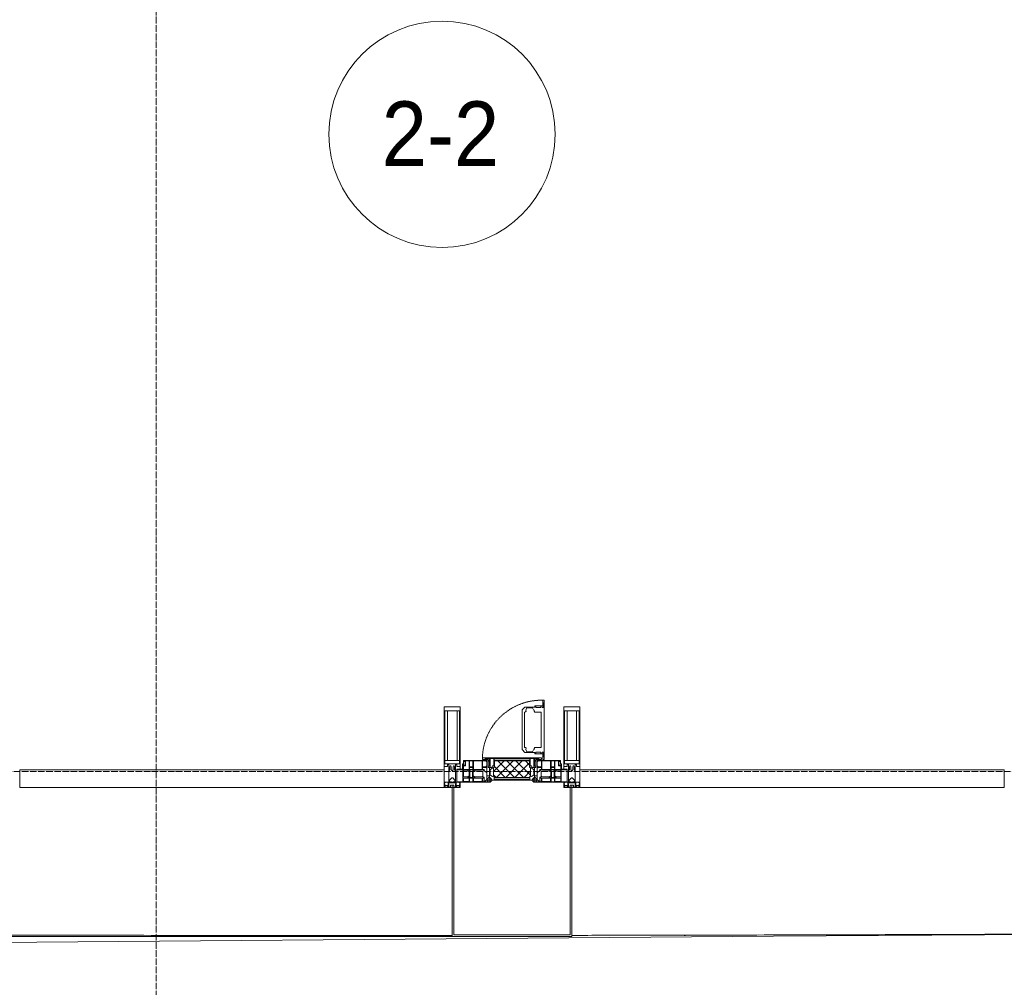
# Model space of a CAD drawing. Header units: millimetres. Extents: x 5617 to 132318, y 7718 to 193536.
# Tile 48 of 81: x 51938 to 54983, y 14732 to 17725. Entities that reach past the tile are written whole.
import ezdxf

# ---------------------------------------------------------------- set-up
doc = ezdxf.new("R2010")
doc.units = ezdxf.units.MM
for name, pattern in [('-D1-02х01', [3, 2, -1]), ('ADSK_Линия сетки', [25, 20, -2.5, 0, -2.5]), ('Линия сетки', [25, 20, -2.5, 0, -2.5])]:
    doc.linetypes.add(name, pattern=pattern)
for name, color, linetype, lineweight in [('Импосты витража', 7, 'Continuous', 18), ('Колонны', 7, 'Continuous', 18), ('Марки помещений', 7, 'Continuous', 20), ('Окна', 7, 'Continuous', 18), ('Оси', 7, 'Continuous', 9), ('Панели витража', 7, 'Continuous', 18), ('Форма', 7, 'Continuous', 18), ('Формообразующий элемент-перекрытие', 7, 'Continuous', 18), ('Элементы узлов', 7, 'Continuous', 18)]:
    doc.layers.add(name, color=color, linetype=linetype, lineweight=lineweight)
doc.styles.add('Arial_3', font='arial.ttf', dxfattribs={"width": 0.9, "height": 200})

# ---------------------------------------------------------------- blocks, each defined once
blk = doc.blocks.new('System Panel - A_PAN_Glass-7508326-МКСС_К4_L13_45_000_')
at = {"layer": 'Панели витража', "color": 253, "lineweight": 5, "true_color": 0xaaaaaa}
for p, q in [((656.25, 55), (-656.25, 55)), ((-656.25, 55), (-656.25, 0)), ((656.25, 0), (656.25, 55)), ((-656.25, 0), (656.25, 0))]:
    blk.add_line(p, q, dxfattribs=at)
blk = doc.blocks.new('A_PAN_Створка - 383мм п-7_2-V66-МКСС_К4_L13_45_000_')
at = {"layer": 'Панели витража', "lineweight": 5}
h = blk.add_hatch(dxfattribs=at)
h.set_pattern_fill('FP_6', color=256, style=0, pattern_type=2)
h.set_pattern_definition([(45, (-120550, -15350), (-14.1421356, 14.1421356), []), (135, (-120550, -15350), (-14.1421356, -14.1421356), [])])
h.paths.add_polyline_path([(-54.5, 31.8), (54.5, 31.8), (54.9, 34.1), (57.2, 36.4), (57.2, 60.8), (54.6, 63.4), (53.6, 82.7), (-54.6, 81.8), (-54.6, 63.4), (-57.2, 60.8), (-57.2, 36.4), (-54.9, 34.1)])
at = {"layer": 'Окна', "lineweight": 5}
for p, q in [((39.7, 249), (31.1, 240.4)), ((70.1, 249), (39.7, 249)), ((45, 244.7), (42.3, 239.8)), ((45.9, 246.8), (45, 244.7)), ((63.3, 246.8), (45.9, 246.8)), ((64.1, 245), (63.3, 246.8)), ((64.1, 245), (66.7, 241)), ((70.1, 252.9), (70.1, 249)), ((95.1, 252.9), (70.1, 252.9)), ((74.1, 248.4), (74.1, 252.9)), ((89.1, 248.4), (74.1, 248.4)), ((89.1, 252.9), (89.1, 248.4)), ((93.1, 248.4), (93.1, 252.9)), ((97.9, 248.4), (93.1, 248.4)), ((95.1, 270.5), (95.1, 252.9)), ((99.6, 270.5), (95.1, 270.5)), ((97.9, 262.4), (95.1, 262.4)), ((97.9, 262.4), (97.9, 248.4)), ((99.6, 270.5), (99.6, 87.5)), ((31.1, 117.6), (31.1, 240.4)), ((41.4, 234.2), (39.1, 233.8)), ((39.1, 179), (39.1, 233.8)), ((41.4, 234.2), (43.5, 236.3)), ((42.3, 239.8), (43.5, 236.3)), ((66.7, 241), (68.6, 239.7)), ((68.6, 239.7), (68.6, 236.4)), ((68.6, 236.4), (71.1, 233.9)), ((71.1, 233.9), (89.5, 233.9)), ((89.5, 233.9), (90.6, 232.8)), ((90.6, 125.2), (90.6, 232.8)), ((39.1, 179), (39.1, 124.2)), ((41.4, 123.8), (39.1, 124.2)), ((41.4, 123.8), (43.5, 121.7)), ((68.6, 121.6), (71.1, 124.1)), ((71.1, 124.1), (89.5, 124.1)), ((89.5, 124.1), (90.6, 125.2)), ((-91.5, 92), (91.5, 92)), ((-91.5, 87.5), (-91.5, 92)), ((39.7, 109), (31.1, 117.6)), ((70.1, 109), (39.7, 109)), ((42.3, 118.2), (43.5, 121.7)), ((45, 113.3), (42.3, 118.2)), ((45.9, 111.2), (45, 113.3)), ((63.3, 111.2), (45.9, 111.2)), ((64.1, 113), (63.3, 111.2)), ((64.1, 113), (66.7, 117)), ((66.7, 117), (68.6, 118.3)), ((68.6, 118.3), (68.6, 121.6)), ((70.1, 105.1), (70.1, 109)), ((95.1, 105.1), (70.1, 105.1)), ((74.1, 109.6), (74.1, 105.1)), ((89.1, 109.6), (74.1, 109.6)), ((89.1, 105.1), (89.1, 109.6)), ((91.5, 92), (91.5, 87.5)), ((93.1, 109.6), (93.1, 105.1)), ((97.9, 109.6), (93.1, 109.6)), ((95.1, 87.5), (95.1, 105.1)), ((97.9, 95.6), (95.1, 95.6)), ((97.9, 95.6), (97.9, 109.6)), ((-153, 73.5), (-150, 73.5)), ((-153, 60), (-153, 73.5)), ((-150, 84), (-78, 84)), ((-150, 73.5), (-150, 84)), ((-73.9, 87.5), (-91.5, 87.5)), ((-78, 84), (-78, 23.5)), ((-73.9, 62.5), (-73.9, 87.5)), ((-70, 62.5), (-73.9, 62.5)), ((-70, 32.1), (-70, 62.5)), ((70, 62.5), (70, 32.1)), ((73.9, 62.5), (70, 62.5)), ((73.9, 87.5), (73.9, 62.5)), ((91.5, 87.5), (73.9, 87.5)), ((78, 84), (150, 84)), ((78, 23.5), (78, 84)), ((99.6, 87.5), (95.1, 87.5)), ((150, 84), (150, 73.5)), ((150, 73.5), (153, 73.5)), ((153, 73.5), (153, 60)), ((-171, 57), (-156, 57)), ((-171, 17), (-171, 57)), ((-61.4, 23.5), (-70, 32.1)), ((70, 32.1), (61.4, 23.5)), ((156, 57), (171, 57)), ((171, 57), (171, 17)), ((-67.9, 17), (-171, 17)), ((-78, 23.5), (-67.9, 23.5)), ((-67.9, 23.5), (-64.6, 26.8)), ((-67.9, 17), (-67.9, 23.5)), ((-61.4, 23.5), (-67.9, 17)), ((-64.6, 26.8), (-61.4, 23.5)), ((61.4, 23.5), (-61.4, 23.5)), ((61.4, 23.5), (64.6, 26.8)), ((67.9, 17), (61.4, 23.5)), ((64.6, 26.8), (67.9, 23.5)), ((67.9, 23.5), (67.9, 17)), ((67.9, 23.5), (78, 23.5)), ((171, 17), (67.9, 17))]:
    blk.add_line(p, q, dxfattribs=at)
at = {"layer": 'Окна', "color": 253, "lineweight": 5, "true_color": 0xaaaaaa}
for p, q in [((-152, 20), (-152, 73.5)), ((-150.5, 69.5), (-150.5, 73.5)), ((-145, 69.5), (-150.5, 69.5)), ((-150.5, 33.6), (-150.5, 68)), ((-150.5, 68), (-143.5, 68)), ((-148.5, 82.5), (-132.4, 82.5)), ((-148.5, 81), (-148.5, 82.5)), ((-143.5, 81), (-148.5, 81)), ((-145, 69.5), (-145, 79.5)), ((-143.5, 68), (-143.5, 81)), ((-132.4, 56.6), (-132.4, 82.5)), ((-131, 82.5), (-120.8, 82.5)), ((-131, 82.5), (-131, 64.6)), ((-131, 64.6), (-120.8, 64.6)), ((-131, 56.5), (-131, 62.6)), ((-120.8, 62.6), (-131, 62.6)), ((-120.8, 82.5), (-120.8, 64.6)), ((-120.8, 56.5), (-120.8, 62.6)), ((-119.3, 82.5), (-92.5, 82.5)), ((-119.3, 56.6), (-119.3, 82.5)), ((-92.5, 56.6), (-92.5, 82.5)), ((-90.8, 82.5), (-79.5, 82.5)), ((-90.8, 64.6), (-90.8, 82.5)), ((-80.1, 64.6), (-90.8, 64.6)), ((-90.8, 62.7), (-90.8, 56.6)), ((-80.4, 62.7), (-90.8, 62.7)), ((-85, 84), (-85, 87.5)), ((-85, 87.5), (-78, 87.5)), ((-78, 84), (-85, 84)), ((-80.4, 61.1), (-80.4, 62.7)), ((-78, 61.1), (-80.4, 61.1)), ((-80.1, 66.1), (-80.1, 64.6)), ((-78, 66.1), (-80.1, 66.1)), ((-79.5, 82.5), (-79.5, 80.6)), ((-79.5, 80.6), (-78, 80.6)), ((-78, 87.5), (-78, 84)), ((-78, 66.1), (-78, 61.1)), ((78, 87.5), (78, 84)), ((85, 87.5), (78, 87.5)), ((78, 84), (85, 84)), ((79.5, 80.6), (78, 80.6)), ((78, 66.1), (78, 61.1)), ((78, 66.1), (80.1, 66.1)), ((78, 61.1), (80.4, 61.1)), ((90.8, 82.5), (79.5, 82.5)), ((79.5, 82.5), (79.5, 80.6)), ((80.1, 66.1), (80.1, 64.6)), ((80.1, 64.6), (90.8, 64.6)), ((80.4, 62.7), (90.8, 62.7)), ((80.4, 61.1), (80.4, 62.7)), ((85, 84), (85, 87.5)), ((90.8, 64.6), (90.8, 82.5)), ((90.8, 62.7), (90.8, 56.6)), ((119.3, 82.5), (92.5, 82.5)), ((92.5, 56.6), (92.5, 82.5)), ((119.3, 56.6), (119.3, 82.5)), ((120.8, 82.5), (120.8, 64.6)), ((131, 82.5), (120.8, 82.5)), ((131, 64.6), (120.8, 64.6)), ((120.8, 56.5), (120.8, 62.6)), ((120.8, 62.6), (131, 62.6)), ((131, 82.5), (131, 64.6)), ((131, 56.5), (131, 62.6)), ((132.4, 56.6), (132.4, 82.5)), ((148.5, 82.5), (132.4, 82.5)), ((143.5, 81), (148.5, 81)), ((143.5, 68), (143.5, 81)), ((150.5, 68), (143.5, 68)), ((145, 69.5), (145, 79.5)), ((145, 69.5), (150.5, 69.5)), ((148.5, 81), (148.5, 82.5)), ((150.5, 69.5), (150.5, 73.5)), ((150.5, 33.6), (150.5, 68)), ((152, 20), (152, 73.5)), ((-171, 55.5), (-152, 55.5)), ((-150.5, 56.6), (-132.4, 56.6)), ((-136.4, 52.4), (-150.5, 52.4)), ((-136.3, 33.6), (-150.5, 33.6)), ((-137.2, 54.8), (-135.8, 50.8)), ((-132.5, 54.8), (-137.2, 54.8)), ((-137.2, 31), (-135.8, 35)), ((-132.5, 31), (-137.2, 31)), ((-132.1, 49), (-135.8, 50.8)), ((-132.1, 36.8), (-135.8, 35)), ((-132.5, 53.8), (-133.4, 52)), ((-133.4, 52), (-130.1, 50.4)), ((-133.4, 33.7), (-130.1, 35.3)), ((-132.5, 31.9), (-133.4, 33.7)), ((-132.5, 53.8), (-132.5, 54.8)), ((-132.5, 31.9), (-132.5, 31)), ((-132.1, 49), (-132.1, 36.8)), ((-131, 56.5), (-120.8, 56.5)), ((-131, 55.1), (-131, 52.7)), ((-120.8, 55.1), (-131, 55.1)), ((-129.4, 51.1), (-131, 52.7)), ((-129.4, 34.6), (-131, 33)), ((-131, 30.9), (-131, 33)), ((-120.8, 30.9), (-131, 30.9)), ((-130.1, 50.4), (-129.4, 51.1)), ((-130.1, 35.3), (-130.1, 50.4)), ((-130.1, 35.3), (-129.4, 34.6)), ((-122.4, 51.1), (-120.8, 52.7)), ((-121.7, 50.4), (-122.4, 51.1)), ((-121.7, 35.3), (-122.4, 34.6)), ((-122.4, 34.6), (-120.8, 33)), ((-118.4, 52), (-121.7, 50.4)), ((-121.7, 35.3), (-121.7, 50.4)), ((-118.4, 33.7), (-121.7, 35.3)), ((-120.8, 55.1), (-120.8, 52.7)), ((-120.8, 30.9), (-120.8, 33)), ((-119.7, 49), (-115.9, 50.8)), ((-119.7, 49), (-119.7, 36.8)), ((-119.7, 36.8), (-115.9, 35)), ((-92.5, 56.6), (-119.3, 56.6)), ((-119.3, 54.8), (-114.6, 54.8)), ((-119.3, 53.8), (-119.3, 54.8)), ((-119.3, 53.8), (-118.4, 52)), ((-119.3, 31.9), (-118.4, 33.7)), ((-119.3, 31.9), (-119.3, 31)), ((-119.3, 31), (-114.6, 31)), ((-114.6, 54.8), (-115.9, 50.8)), ((-114.6, 31), (-115.9, 35)), ((-94.1, 33.5), (-115.4, 33.5)), ((-94.1, 52.5), (-115.3, 52.5)), ((-89.9, 50.9), (-94.1, 52.5)), ((-89.9, 35.1), (-94.1, 33.5)), ((-90.8, 56.6), (-85.9, 56.6)), ((-89.9, 52.2), (-88.6, 53.5)), ((-89.9, 52.2), (-89.9, 50.9)), ((-89.9, 35.1), (-89.9, 50.9)), ((-89.9, 32.5), (-89.9, 35.1)), ((-85.9, 32.5), (-89.9, 32.5)), ((-85.9, 53.5), (-88.6, 53.5)), ((-85.9, 56.6), (-85.9, 53.5)), ((-85.9, 53.5), (-78, 45.6)), ((-85.9, 29.4), (-85.9, 32.5)), ((-70, 33.8), (-83.4, 20.4)), ((-78, 45.6), (-78, 36.8)), ((-78, 36.8), (-70, 36.8)), ((-70, 36.8), (-70, 33.8)), ((70, 36.8), (70, 33.8)), ((78, 36.8), (70, 36.8)), ((70, 33.8), (83.4, 20.4)), ((85.9, 53.5), (78, 45.6)), ((78, 45.6), (78, 36.8)), ((85.9, 56.6), (85.9, 53.5)), ((90.8, 56.6), (85.9, 56.6)), ((85.9, 53.5), (88.6, 53.5)), ((85.9, 32.5), (89.9, 32.5)), ((85.9, 29.4), (85.9, 32.5)), ((89.9, 52.2), (88.6, 53.5)), ((89.9, 50.9), (94.1, 52.5)), ((89.9, 52.2), (89.9, 50.9)), ((89.9, 35.1), (89.9, 50.9)), ((89.9, 35.1), (94.1, 33.5)), ((89.9, 32.5), (89.9, 35.1)), ((92.5, 56.6), (119.3, 56.6)), ((94.1, 52.5), (115.3, 52.5)), ((94.1, 33.5), (115.4, 33.5)), ((114.6, 54.8), (115.9, 50.8)), ((119.3, 54.8), (114.6, 54.8)), ((114.6, 31), (115.9, 35)), ((119.3, 31), (114.6, 31)), ((119.7, 49), (115.9, 50.8)), ((119.7, 36.8), (115.9, 35)), ((119.3, 53.8), (118.4, 52)), ((118.4, 52), (121.7, 50.4)), ((118.4, 33.7), (121.7, 35.3)), ((119.3, 31.9), (118.4, 33.7)), ((119.3, 53.8), (119.3, 54.8)), ((119.3, 31.9), (119.3, 31)), ((119.7, 49), (119.7, 36.8)), ((131, 56.5), (120.8, 56.5)), ((120.8, 55.1), (120.8, 52.7)), ((120.8, 55.1), (131, 55.1)), ((122.4, 51.1), (120.8, 52.7)), ((122.4, 34.6), (120.8, 33)), ((120.8, 30.9), (120.8, 33)), ((120.8, 30.9), (131, 30.9)), ((121.7, 50.4), (122.4, 51.1)), ((121.7, 35.3), (121.7, 50.4)), ((121.7, 35.3), (122.4, 34.6)), ((129.4, 51.1), (131, 52.7)), ((130.1, 50.4), (129.4, 51.1)), ((130.1, 35.3), (129.4, 34.6)), ((129.4, 34.6), (131, 33)), ((133.4, 52), (130.1, 50.4)), ((130.1, 35.3), (130.1, 50.4)), ((133.4, 33.7), (130.1, 35.3)), ((131, 55.1), (131, 52.7)), ((131, 30.9), (131, 33)), ((132.1, 49), (135.8, 50.8)), ((132.1, 49), (132.1, 36.8)), ((132.1, 36.8), (135.8, 35)), ((150.5, 56.6), (132.4, 56.6)), ((132.5, 54.8), (137.2, 54.8)), ((132.5, 53.8), (132.5, 54.8)), ((132.5, 53.8), (133.4, 52)), ((132.5, 31.9), (133.4, 33.7)), ((132.5, 31.9), (132.5, 31)), ((132.5, 31), (137.2, 31)), ((137.2, 54.8), (135.8, 50.8)), ((137.2, 31), (135.8, 35)), ((136.3, 33.6), (150.5, 33.6)), ((136.4, 52.4), (150.5, 52.4)), ((171, 55.5), (152, 55.5)), ((-171, 18.5), (-153.5, 18.5)), ((-153.5, 18.5), (-152, 20)), ((-150.5, 29.4), (-132.4, 29.4)), ((-150.5, 17), (-150.5, 29.4)), ((-132.4, 18.6), (-150.5, 18.6)), ((-132.4, 29.4), (-132.4, 18.6)), ((-131, 29.5), (-120.8, 29.5)), ((-131, 18.2), (-131, 29.5)), ((-120.8, 18.2), (-131, 18.2)), ((-120.8, 18.2), (-120.8, 29.5)), ((-92.5, 29.4), (-119.3, 29.4)), ((-119.3, 29.4), (-119.3, 18.6)), ((-119.3, 18.6), (-92.5, 18.6)), ((-92.5, 18.6), (-92.5, 29.4)), ((-90.8, 18.5), (-90.8, 29.4)), ((-90.8, 29.4), (-85.9, 29.4)), ((-87.3, 18.5), (-90.8, 18.5)), ((-87.3, 21.9), (-85.9, 21.9)), ((-87.3, 20.4), (-87.3, 21.9)), ((-87.3, 20.4), (-87.3, 18.5)), ((-84.8, 20.4), (-87.3, 20.4)), ((-85.9, 21.9), (-85.9, 29.4)), ((-85.9, 18.2), (-85.9, 20.4)), ((-75.9, 18.2), (-85.9, 18.2)), ((-83.4, 20.4), (-84.8, 20.4)), ((-75.9, 23.5), (-73, 23.5)), ((-75.9, 21.5), (-75.9, 23.5)), ((-75.9, 21.5), (-75.9, 18.2)), ((-74.9, 21.5), (-75.9, 21.5)), ((-74.9, 17.9), (-74.9, 21.5)), ((-68.9, 17.9), (-74.9, 17.9)), ((-67.2, 29.3), (-73, 23.5)), ((-68.9, 21.5), (-68.9, 17.9)), ((-67.9, 21.5), (-68.9, 21.5)), ((-67.9, 23.5), (-64.6, 26.8)), ((-67.9, 21.5), (-67.9, 23.5)), ((-64.6, 26.8), (-67.2, 29.3)), ((64.6, 26.8), (67.2, 29.3)), ((67.9, 23.5), (64.6, 26.8)), ((67.2, 29.3), (73, 23.5)), ((67.9, 21.5), (67.9, 23.5)), ((67.9, 21.5), (68.9, 21.5)), ((68.9, 21.5), (68.9, 17.9)), ((68.9, 17.9), (74.9, 17.9)), ((75.9, 23.5), (73, 23.5)), ((74.9, 21.5), (75.9, 21.5)), ((74.9, 17.9), (74.9, 21.5)), ((75.9, 21.5), (75.9, 23.5)), ((75.9, 21.5), (75.9, 18.2)), ((75.9, 18.2), (85.9, 18.2)), ((83.4, 20.4), (84.8, 20.4)), ((84.8, 20.4), (87.3, 20.4)), ((85.9, 21.9), (85.9, 29.4)), ((90.8, 29.4), (85.9, 29.4)), ((87.3, 21.9), (85.9, 21.9)), ((85.9, 18.2), (85.9, 20.4)), ((87.3, 20.4), (87.3, 21.9)), ((87.3, 20.4), (87.3, 18.5)), ((87.3, 18.5), (90.8, 18.5)), ((90.8, 18.5), (90.8, 29.4)), ((92.5, 18.6), (92.5, 29.4)), ((92.5, 29.4), (119.3, 29.4)), ((119.3, 18.6), (92.5, 18.6)), ((119.3, 29.4), (119.3, 18.6)), ((120.8, 18.2), (120.8, 29.5)), ((131, 29.5), (120.8, 29.5)), ((120.8, 18.2), (131, 18.2)), ((131, 18.2), (131, 29.5)), ((150.5, 29.4), (132.4, 29.4)), ((132.4, 29.4), (132.4, 18.6)), ((132.4, 18.6), (150.5, 18.6)), ((150.5, 17), (150.5, 29.4)), ((153.5, 18.5), (152, 20)), ((171, 18.5), (153.5, 18.5))]:
    blk.add_line(p, q, dxfattribs=at)
at = {"layer": 'Окна', "linetype": '-D1-02х01', "lineweight": 5}
blk.add_arc((91.4, 87.5), 183, 88.8555, 178.5909, dxfattribs=at)
at = {"layer": 'Окна', "lineweight": 5}
for centre, start, end in [((-156, 60), 270, 360), ((156, 60), 180, 270)]:
    blk.add_arc(centre, 3, start, end, dxfattribs=at)
at = {"layer": 'Элементы узлов', "color": 253, "lineweight": 5, "true_color": 0xaaaaaa}
for p, q in [((-91.5, 92), (-91.5, 87.5)), ((-91.5, 92), (91.5, 92)), ((91.5, 92), (91.5, 87.5)), ((-91.5, 87.5), (-73.9, 87.5)), ((-83.4, 90.3), (-69.4, 90.3)), ((-83.4, 90.3), (-83.4, 87.5)), ((-73.9, 87.5), (-73.9, 62.5)), ((-69.4, 85.5), (-73.9, 85.5)), ((-73.9, 81.5), (-69.4, 81.5)), ((-69.4, 66.5), (-73.9, 66.5)), ((-73.9, 62.5), (-70, 62.5)), ((-70, 62.5), (-70, 32.1)), ((-69.4, 90.3), (-69.4, 85.5)), ((-69.4, 81.5), (-69.4, 66.5)), ((-67.9, 89.3), (-66.9, 90.3)), ((-67.9, 62.5), (-67.9, 89.3)), ((-61.7, 62.5), (-67.9, 62.5)), ((-66.9, 90.3), (-57.4, 90.3)), ((-62, 59.1), (-60.7, 61)), ((-60.1, 67.7), (-61.7, 64.9)), ((-61.7, 64.9), (-61.7, 62.5)), ((-60.7, 61), (-57.4, 61)), ((-56.4, 67.7), (-60.1, 67.7)), ((-57.4, 90.3), (-56.4, 89.4)), ((-57.4, 61), (-54.9, 63.5)), ((-54.6, 63.4), (-57.2, 60.8)), ((-56.4, 89.4), (-56.4, 67.7)), ((-53.9, 90.3), (-54.9, 89.3)), ((-54.9, 89.3), (-54.9, 85.6)), ((-54.9, 85.6), (-53.9, 84.6)), ((-54.9, 81.9), (-53.8, 83)), ((-54.9, 63.5), (-54.9, 81.9)), ((-53.6, 82.7), (-54.6, 81.8)), ((-54.6, 81.8), (-54.6, 63.4)), ((53.9, 90.3), (-53.9, 90.3)), ((-53.9, 84.6), (53.9, 84.6)), ((53.8, 83), (-53.8, 83)), ((53.6, 82.7), (-53.6, 82.7)), ((54.6, 81.8), (53.6, 82.7)), ((54.9, 81.9), (53.8, 83)), ((53.9, 90.3), (54.9, 89.3)), ((54.9, 85.6), (53.9, 84.6)), ((54.6, 63.4), (54.6, 81.8)), ((57.2, 60.8), (54.6, 63.4)), ((54.9, 89.3), (54.9, 85.6)), ((54.9, 63.5), (54.9, 81.9)), ((57.4, 61), (54.9, 63.5)), ((57.4, 90.3), (56.4, 89.4)), ((56.4, 89.4), (56.4, 67.7)), ((56.4, 67.7), (60.1, 67.7)), ((66.9, 90.3), (57.4, 90.3)), ((60.7, 61), (57.4, 61)), ((60.1, 67.7), (61.7, 64.9)), ((62, 59.1), (60.7, 61)), ((61.7, 64.9), (61.7, 62.5)), ((61.7, 62.5), (67.9, 62.5)), ((67.9, 89.3), (66.9, 90.3)), ((67.9, 62.5), (67.9, 89.3)), ((69.4, 90.3), (69.4, 85.5)), ((83.4, 90.3), (69.4, 90.3)), ((69.4, 85.5), (73.9, 85.5)), ((69.4, 81.5), (69.4, 66.5)), ((73.9, 81.5), (69.4, 81.5)), ((69.4, 66.5), (73.9, 66.5)), ((70, 62.5), (70, 32.1)), ((73.9, 62.5), (70, 62.5)), ((91.5, 87.5), (73.9, 87.5)), ((73.9, 87.5), (73.9, 62.5)), ((83.4, 90.3), (83.4, 87.5)), ((-70, 32.1), (-61.4, 23.5)), ((-66, 56.5), (-67.8, 55.7)), ((-67.8, 55.7), (-67.8, 38.3)), ((-67.8, 38.3), (-65.7, 37.4)), ((-66, 56.5), (-62, 59.1)), ((-65.7, 37.4), (-60.8, 34.7)), ((-60.8, 34.7), (-57.3, 35.9)), ((-55.2, 33.8), (-57.3, 35.9)), ((-57.2, 60.8), (-57.2, 36.4)), ((-57.2, 36.4), (-54.9, 34.1)), ((-55.2, 33.8), (-54.8, 31.5)), ((-54.9, 34.1), (-54.5, 31.8)), ((-53.9, 30.5), (-54.9, 29.5)), ((0, 31.5), (-54.8, 31.5)), ((-54.5, 31.8), (54.5, 31.8)), ((53.9, 30.5), (-53.9, 30.5)), ((0, 31.5), (54.8, 31.5)), ((53.9, 30.5), (54.9, 29.5)), ((54.5, 31.8), (54.9, 34.1)), ((55.2, 33.8), (54.8, 31.5)), ((54.9, 34.1), (57.2, 36.4)), ((55.2, 33.8), (57.3, 35.9)), ((57.2, 36.4), (57.2, 60.8)), ((60.8, 34.7), (57.3, 35.9)), ((65.7, 37.4), (60.8, 34.7)), ((70, 32.1), (61.4, 23.5)), ((66, 56.5), (62, 59.1)), ((67.8, 38.3), (65.7, 37.4)), ((66, 56.5), (67.8, 55.7)), ((67.8, 55.7), (67.8, 38.3)), ((61.4, 23.5), (-61.4, 23.5)), ((-54.9, 29.5), (-54.9, 25.8)), ((-54.9, 25.8), (-53.9, 24.8)), ((-53.9, 24.8), (53.9, 24.8)), ((54.9, 25.8), (53.9, 24.8)), ((54.9, 29.5), (54.9, 25.8))]:
    blk.add_line(p, q, dxfattribs=at)
blk = doc.blocks.new('Rectangular Mullion - 50Wx250H-2623690-МКСС_К4_L13_45_000_')
at = {"layer": 'Элементы узлов', "color": 253, "lineweight": 5, "true_color": 0xaaaaaa}
for p, q in [((-25, 65.2), (-25, 250)), ((-25, 250), (0, 250)), ((25, 250), (0, 250)), ((25, 65.2), (25, 250)), ((-23, 237.3), (0, 237.3)), ((-23, 237.3), (-23, 73.6)), ((-14.9, 84), (-14.9, 237.3)), ((23, 237.3), (0, 237.3)), ((14.9, 84), (14.9, 237.3)), ((23, 237.3), (23, 73.6)), ((-14, 65.2), (-25, 65.2)), ((0, 84), (-23, 84)), ((-0.5, 73.6), (-23, 73.6)), ((-14, 71.3), (-14, 65.2)), ((-10, 71.3), (-14, 71.3)), ((-10, 53), (-10, 71.3)), ((-7, 65.2), (-5.9, 67.3)), ((-7, 65.2), (-7, 54.7)), ((-4.1, 67.3), (-5.9, 67.3)), ((-4.1, 67.3), (-2.9, 65.1)), ((-2.9, 65.1), (-2.9, 54.6)), ((0, 84), (23, 84)), ((0.5, 73.6), (23, 73.6)), ((4.1, 67.3), (2.9, 65.1)), ((2.9, 65.1), (2.9, 54.6)), ((4.1, 67.3), (5.9, 67.3)), ((7, 65.2), (5.9, 67.3)), ((7, 65.2), (7, 54.7)), ((10, 71.3), (14, 71.3)), ((10, 53), (10, 71.3)), ((14, 71.3), (14, 65.2)), ((14, 65.2), (25, 65.2)), ((-8.7, 53), (-10, 53)), ((-10, 53), (-10, 17)), ((-8.7, 53), (-7, 54.7)), ((-1.3, 53), (-2.9, 54.6)), ((0, 53), (-1.3, 53)), ((0, 53), (1.3, 53)), ((1.3, 53), (2.9, 54.6)), ((8.7, 53), (7, 54.7)), ((8.7, 53), (10, 53)), ((10, 53), (10, 17)), ((-23.8, 14.6), (-25, 14.2)), ((-25, 0), (-25, 14.2)), ((-22.3, 17), (-23.8, 17)), ((-23.8, 17), (-23.8, 14.6)), ((-22.5, 10.6), (-23.8, 14.6)), ((-22.5, 10.6), (-23.7, 9.9)), ((-23.7, 1.3), (-23.7, 9.9)), ((-23.7, 1.3), (-11.8, 1.3)), ((-23.2, 10.2), (-22.5, 8)), ((-22.5, 8), (-22.5, 4.5)), ((-21.3, 4.5), (-22.5, 4.5)), ((-22.3, 17), (-22.3, 16)), ((-22.3, 16), (-21.3, 16)), ((-19, 17.6), (-21.3, 16)), ((-21.3, 4.5), (-21.3, 6.5)), ((-21.3, 6.5), (-14.2, 6.5)), ((-18.4, 16.6), (-19, 17.6)), ((-7.4, 16.6), (-18.4, 16.6)), ((-14.2, 6.5), (-14.2, 4.5)), ((-13.2, 4.5), (-14.2, 4.5)), ((-13.2, 4.5), (-12.2, 7.2)), ((-12.7, 7.6), (-11.3, 11.4)), ((-12.7, 7.6), (-11.8, 6.9)), ((-12.2, 9), (-12.2, 14.8)), ((-12.2, 14.8), (0, 14.8)), ((-11.8, 1.3), (-11.8, 6.9)), ((-10.5, 11.2), (-11.3, 11.4)), ((-10.5, 1.5), (-10.5, 11.2)), ((-4.8, 1.5), (-10.5, 1.5)), ((-10, 17), (-7.5, 17)), ((-8.5, 23), (-1.5, 30)), ((-8.5, 18.5), (-8.5, 23)), ((-7.5, 18.5), (-8.5, 18.5)), ((-7.5, 17), (-7.5, 18.5)), ((-7.4, 18), (-7.4, 16.6)), ((-2.6, 18), (-7.4, 18)), ((0, 8), (-4.8, 8)), ((-4.8, 1.5), (-4.8, 8)), ((-2.6, 18), (-2.6, 16.8)), ((-2.6, 16.8), (0, 16.8)), ((-1.5, 30), (0, 30)), ((1.5, 30), (0, 30)), ((2.6, 16.8), (0, 16.8)), ((0, 14.8), (0, 16.8)), ((0, 14.8), (0, 16.8)), ((12.2, 14.8), (0, 14.8)), ((0, 0), (0, 8)), ((0, 8), (4.8, 8)), ((0, 0), (0, 8)), ((8.5, 23), (1.5, 30)), ((2.6, 18), (2.6, 16.8)), ((2.6, 18), (7.4, 18)), ((4.8, 1.5), (4.8, 8)), ((4.8, 1.5), (10.5, 1.5)), ((7.4, 18), (7.4, 16.6)), ((7.4, 16.6), (18.4, 16.6)), ((7.5, 18.5), (8.5, 18.5)), ((7.5, 17), (7.5, 18.5)), ((10, 17), (7.5, 17)), ((8.5, 18.5), (8.5, 23)), ((10.5, 11.2), (11.3, 11.4)), ((10.5, 1.5), (10.5, 11.2)), ((12.7, 7.6), (11.3, 11.4)), ((12.7, 7.6), (11.8, 6.9)), ((11.8, 1.3), (11.8, 6.9)), ((23.7, 1.3), (11.8, 1.3)), ((12.2, 9), (12.2, 14.8)), ((13.2, 4.5), (12.2, 7.2)), ((13.2, 4.5), (14.2, 4.5)), ((21.3, 6.5), (14.2, 6.5)), ((14.2, 6.5), (14.2, 4.5)), ((18.4, 16.6), (19, 17.6)), ((19, 17.6), (21.3, 16)), ((22.3, 16), (21.3, 16)), ((21.3, 4.5), (21.3, 6.5)), ((21.3, 4.5), (22.5, 4.5)), ((22.3, 17), (22.3, 16)), ((22.3, 17), (23.8, 17)), ((22.5, 10.6), (23.8, 14.6)), ((22.5, 10.6), (23.7, 9.9)), ((23.2, 10.2), (22.5, 8)), ((22.5, 8), (22.5, 4.5)), ((23.7, 1.3), (23.7, 9.9)), ((23.8, 17), (23.8, 14.6)), ((23.8, 14.6), (25, 14.2)), ((25, 0), (25, 14.2)), ((-25, 0), (0, 0)), ((25, 0), (0, 0))]:
    blk.add_line(p, q, dxfattribs=at)
for centre, start, end in [((-0.5, 73.1), 360, 90), ((0.5, 73.1), 90, 180)]:
    blk.add_arc(centre, 0.5, start, end, dxfattribs=at)
blk = doc.blocks.new('Rectangular Mullion - R_StandardFrame_50Wx250H-V64-МКСС_К4_L13_45_000_')
at = {"layer": 'Импосты витража', "color": 253, "lineweight": 5, "true_color": 0xaaaaaa}
for p, q in [((-25, -250), (-25, 0)), ((-25, 0), (0, 0)), ((5, 0), (25, 0)), ((25, 0), (25, -17)), ((25, -57), (25, -250)), ((25, -250), (-25, -250))]:
    blk.add_line(p, q, dxfattribs=at)
blk = doc.blocks.new('Rectangular Mullion - R_StandardFrame_50Wx250H-V68-МКСС_К4_L13_45_000_')
at = {"layer": 'Импосты витража', "color": 253, "lineweight": 5, "true_color": 0xaaaaaa}
for p, q in [((-25, -17), (-25, 0)), ((-25, 0), (-5, 0)), ((0, 0), (25, 0)), ((25, 0), (25, -250)), ((-25, -250), (-25, -57)), ((25, -250), (-25, -250))]:
    blk.add_line(p, q, dxfattribs=at)
blk = doc.blocks.new('A_SLK_PAN_Type1 - Прямой тип панели Ф-1_1-7501777-МКСС_К4_L13_45_000_')
at = {"layer": 'Колонны', "lineweight": 5}
for p, q in [((-185, 460), (185, 460)), ((-185, 0), (-185, 460)), ((185, 460), (185, 0)), ((-180, 455), (-180, 0)), ((180, 455), (-180, 455)), ((180, 0), (180, 455)), ((-180, 0), (-185, 0)), ((185, 0), (180, 0))]:
    blk.add_line(p, q, dxfattribs=at)
blk = doc.blocks.new('A_OGR_PAN_Отлив - A_OGR_PAN_Отлив-6121902-МКСС_К4_L13_45_000_')
at = {"layer": 'Колонны', "color": 253, "lineweight": 5, "true_color": 0xaaaaaa}
blk.add_line((-681.25, -460), (681.25, -460), dxfattribs=at)
blk = doc.blocks.new('135_SLK_K4_AR_FCD_rvt-1-МКСС_К4_L13_45_000_')
at = {"layer": 'Форма', "color": 253, "lineweight": 5, "true_color": 0xaaaaaa, "flags": 128}
blk.add_lwpolyline([(114341.6, 14827.2), (118320, 14866.3), (121358.5, 14890.7), (122989.4, 14900.7)], dxfattribs=at)
at = {"layer": 'Форма', "color": 253, "lineweight": 9, "true_color": 0xaaaaaa}
for points, knots in [([(120734.9, 14893.1), (120800.8, 14893.2), (120925.4, 14893.4), (121108.9, 14893.7), (121285.3, 14894.1), (121461.7, 14894.6), (121696.7, 14895.2), (121990.5, 14896.2), (122284.2, 14897.4), (122519.3, 14898.4), (122695.7, 14899.2), (122872.1, 14900.1), (123107.2, 14901.3), (123400.9, 14902.9), (123694.7, 14904.7), (123929.8, 14906.2), (124106.2, 14907.4), (124282.6, 14908.6), (124517.7, 14910.3), (124811.4, 14912.5), (125105.1, 14914.9), (125340.2, 14916.8), (125575.5, 14918.8), (125869.4, 14921.3), (126221.8, 14924.5), (126515.5, 14927.2), (126750.6, 14929.5), (126927.1, 14931.2), (127103.5, 14933), (127338.6, 14935.3), (127563.5, 14937.6), (127729.8, 14939.3), (127778.6, 14939.8)], [-0.40679, -0.40679, -0.40679, -0.40679, -0.4017857, -0.3973214, -0.3928571, -0.3883929, -0.3839286, -0.375, -0.3660714, -0.3616071, -0.3571429, -0.3526786, -0.3482143, -0.3392857, -0.3303571, -0.3258929, -0.3214286, -0.3169643, -0.3125, -0.3035714, -0.2946429, -0.2901786, -0.2857143, -0.2767857, -0.2678571, -0.2589286, -0.2544643, -0.25, -0.2455357, -0.2410714, -0.2321429, -0.228435, -0.228435, -0.228435, -0.228435]), ([(119002.6, 14894), (119058.2, 14893.9), (119231.4, 14893.5), (119463.3, 14893.1), (119698.4, 14892.9), (119874.8, 14892.7), (120051.2, 14892.7), (120214.6, 14892.7), (120319.2, 14892.8), (120365.1, 14892.8)], [-0.45065799, -0.45065799, -0.45065799, -0.45065799, -0.44642857, -0.4375, -0.43303571, -0.42857143, -0.42410714, -0.41964286, -0.41615864, -0.41615864, -0.41615864, -0.41615864])]:
    blk.add_open_spline(points, degree=3, knots=knots, dxfattribs=at)
at = {"layer": 'Формообразующий элемент-перекрытие', "color": 253, "lineweight": 5, "true_color": 0xaaaaaa}
blk.add_open_spline([(121086.9, 14892.4), (121086, 14892.4), (121084.4, 14892.4), (121082.7, 14892.4), (121082, 14892.4)], degree=3, knots=[0.3927881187, 0.3927881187, 0.3927881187, 0.3927881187, 0.3928571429, 0.3929112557, 0.3929112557, 0.3929112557, 0.3929112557], dxfattribs=at)
at = {"layer": 'Импосты витража', "color": 253, "lineweight": 5, "true_color": 0xaaaaaa}
for p in [(120365, 15350), (120735, 15350)]:
    blk.add_blockref('Rectangular Mullion - 50Wx250H-2623690-МКСС_К4_L13_45_000_', p, dxfattribs=at)
at = {"layer": 'Импосты витража', "color": 253, "lineweight": 5, "true_color": 0xaaaaaa, "extrusion": (0, 0, -1), "rotation": 180}
for name, p in [('Rectangular Mullion - R_StandardFrame_50Wx250H-V64-МКСС_К4_L13_45_000_', (-120365, 15350)), ('Rectangular Mullion - R_StandardFrame_50Wx250H-V68-МКСС_К4_L13_45_000_', (-120735, 15350))]:
    blk.add_blockref(name, p, dxfattribs=at)
at = {"layer": 'Колонны', "color": 253, "lineweight": 5, "true_color": 0xaaaaaa, "rotation": 180}
blk.add_blockref('A_SLK_PAN_Type1 - Прямой тип панели Ф-1_1-7501777-МКСС_К4_L13_45_000_', (120550, 15350), dxfattribs=at)
at = {"layer": 'Колонны', "color": 253, "lineweight": 5, "true_color": 0xaaaaaa}
blk.add_blockref('A_OGR_PAN_Отлив - A_OGR_PAN_Отлив-6121902-МКСС_К4_L13_45_000_', (119683.8, 15350), dxfattribs=at)
at = {"layer": 'Панели витража', "color": 253, "lineweight": 5, "true_color": 0xaaaaaa}
for name, p in [('A_PAN_Створка - 383мм п-7_2-V66-МКСС_К4_L13_45_000_', (120550, 15350)), ('System Panel - A_PAN_Glass-7508326-МКСС_К4_L13_45_000_', (119683.8, 15350)), ('System Panel - A_PAN_Glass-7508326-МКСС_К4_L13_45_000_', (121416.3, 15350))]:
    blk.add_blockref(name, p, dxfattribs=at)
blk = doc.blocks.new('050_Марка_Помещение - Номер-620969-МКСС_К4_L13_45_000_')
at = {"layer": 'Марки помещений'}
blk.add_circle((0, 0), 3.5, dxfattribs=at)

msp = doc.modelspace()

# ---------------------------------------------------------------- linework, layer by layer
at = {"layer": 'Оси', "linetype": 'Линия сетки'}
msp.add_line((52360.8, 13295.7), (52360.8, 33050), dxfattribs=at)
at = {"layer": 'Оси', "linetype": 'ADSK_Линия сетки'}
msp.add_line((69660.8, 15400), (25349.7, 15400), dxfattribs=at)

# ---------------------------------------------------------------- block references
at = {"lineweight": 5}
msp.add_blockref('135_SLK_K4_AR_FCD_rvt-1-МКСС_К4_L13_45_000_', (-67089.2, 0), dxfattribs=at)
at = {"layer": 'Марки помещений', "xscale": 99.99999999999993, "yscale": 99.99999999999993, "zscale": 99.99999999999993}
msp.add_blockref('050_Марка_Помещение - Номер-620969-МКСС_К4_L13_45_000_', (53244.5, 17371), dxfattribs=at)

# ---------------------------------------------------------------- texts
at = {"layer": 'Марки помещений', "lineweight": 9, "insert": (53057.9, 17472.7), "char_height": 200, "width": 447.342, "attachment_point": 1, "style": 'Arial_3'}
msp.add_mtext('2-2', dxfattribs=at)

doc.saveas('drawing.dxf')
